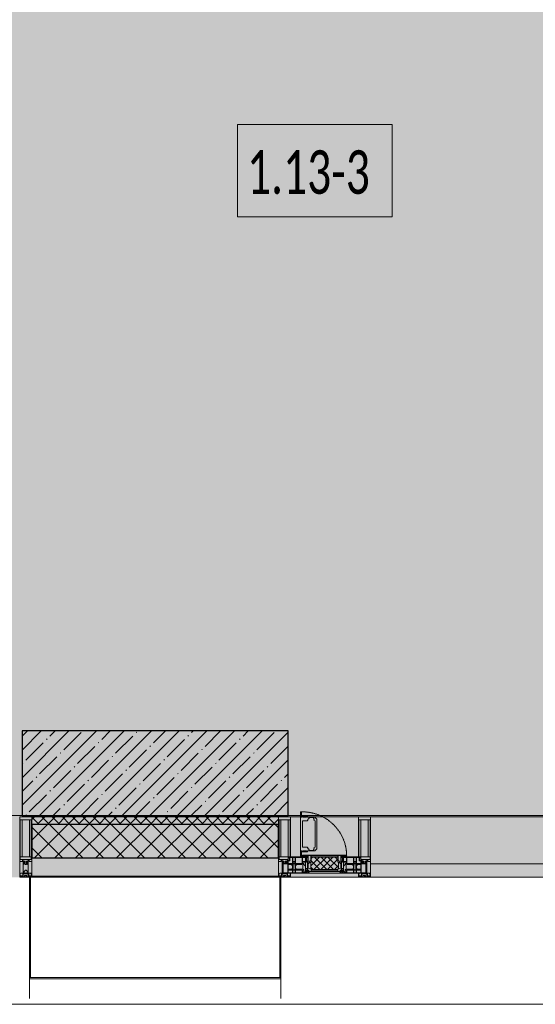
# Model space of a CAD drawing. Header units: millimetres. Extents: x -76220005 to 7466349, y -86687 to 22351.
# Tile 176 of 256: x 66618 to 68749, y -50259 to -46189. Entities that reach past the tile are written whole.
import ezdxf

# ---------------------------------------------------------------- set-up
doc = ezdxf.new("R2010")
doc.units = ezdxf.units.MM
doc.linetypes.add('-D1-02х01', pattern=[3, 2, -1])
for name, color, linetype, lineweight in [('_0', 7, 'Continuous', 13), ('A-010-A_ROOM', 7, 'Continuous', 18), ('A-200-M_WALL', 7, 'Continuous', 5), ('A-200-M_WALL_PAT', 7, 'Continuous', 5), ('A-214-M_CURT_WALL', 7, 'Continuous', 5), ('A-215-M_CURT_PANEL', 7, 'Continuous', 5), ('A-230-M_FLOOR', 7, 'Continuous', 5), ('A-280-M_COLUMN', 7, 'Continuous', 5), ('A-314-M_WINDOW', 7, 'Continuous', 5), ('S-280-M_COLUMN', 7, 'Continuous', 5), ('Z-060-M_DETAIL', 7, 'Continuous', 5), ('Ограждение', 7, 'Continuous', 5), ('Поручни', 7, 'Continuous', 5)]:
    doc.layers.add(name, color=color, linetype=linetype, lineweight=lineweight)
doc.styles.add('Calibri Light_2', font='Calibri light.ttf', dxfattribs={"width": 0.7, "height": 250})

# ---------------------------------------------------------------- blocks, each defined once
blk = doc.blocks.new('Rectangular Mullion - 50Wx250H-2623690-50_AS_Plan_10')
at = {"layer": 'Z-060-M_DETAIL'}
for p, q in [((-25, 65.2), (-25, 250)), ((-25, 250), (0, 250)), ((25, 250), (0, 250)), ((25, 65.2), (25, 250)), ((-23, 237.3), (0, 237.3)), ((-23, 237.3), (-23, 73.6)), ((-14.9, 84), (-14.9, 237.3)), ((23, 237.3), (0, 237.3)), ((14.9, 84), (14.9, 237.3)), ((23, 237.3), (23, 73.6)), ((0, 84), (-23, 84)), ((0, 84), (23, 84)), ((-14, 65.2), (-25, 65.2)), ((-0.5, 73.6), (-23, 73.6)), ((-14, 71.3), (-14, 65.2)), ((-10, 71.3), (-14, 71.3)), ((-10, 53), (-10, 71.3)), ((-8.7, 53), (-10, 53)), ((-10, 53), (-10, 17)), ((-8.7, 53), (-7, 54.7)), ((-7, 65.2), (-5.9, 67.3)), ((-7, 65.2), (-7, 54.7)), ((-4.1, 67.3), (-5.9, 67.3)), ((-4.1, 67.3), (-2.9, 65.1)), ((-2.9, 65.1), (-2.9, 54.6)), ((-1.3, 53), (-2.9, 54.6)), ((0, 53), (-1.3, 53)), ((0, 53), (1.3, 53)), ((0.5, 73.6), (23, 73.6)), ((1.3, 53), (2.9, 54.6)), ((4.1, 67.3), (2.9, 65.1)), ((2.9, 65.1), (2.9, 54.6)), ((4.1, 67.3), (5.9, 67.3)), ((7, 65.2), (5.9, 67.3)), ((7, 65.2), (7, 54.7)), ((8.7, 53), (7, 54.7)), ((8.7, 53), (10, 53)), ((10, 71.3), (14, 71.3)), ((10, 53), (10, 71.3)), ((10, 53), (10, 17)), ((14, 71.3), (14, 65.2)), ((14, 65.2), (25, 65.2)), ((-23.8, 14.6), (-25, 14.2)), ((-25, 0), (-25, 14.2)), ((-22.3, 17), (-23.8, 17)), ((-23.8, 17), (-23.8, 14.6)), ((-22.5, 10.6), (-23.8, 14.6)), ((-22.5, 10.6), (-23.7, 9.9)), ((-23.7, 1.3), (-23.7, 9.9)), ((-23.7, 1.3), (-11.8, 1.3)), ((-23.2, 10.2), (-22.5, 8)), ((-22.5, 8), (-22.5, 4.5)), ((-21.3, 4.5), (-22.5, 4.5)), ((-22.3, 17), (-22.3, 16)), ((-22.3, 16), (-21.3, 16)), ((-19, 17.6), (-21.3, 16)), ((-21.3, 4.5), (-21.3, 6.5)), ((-21.3, 6.5), (-14.2, 6.5)), ((-18.4, 16.6), (-19, 17.6)), ((-7.4, 16.6), (-18.4, 16.6)), ((-14.2, 6.5), (-14.2, 4.5)), ((-13.2, 4.5), (-14.2, 4.5)), ((-13.2, 4.5), (-12.2, 7.2)), ((-12.7, 7.6), (-11.3, 11.4)), ((-12.7, 7.6), (-11.8, 6.9)), ((-12.2, 9), (-12.2, 14.8)), ((-12.2, 14.8), (0, 14.8)), ((-11.8, 1.3), (-11.8, 6.9)), ((-10.5, 11.2), (-11.3, 11.4)), ((-10.5, 1.5), (-10.5, 11.2)), ((-4.8, 1.5), (-10.5, 1.5)), ((-10, 17), (-7.5, 17)), ((-8.5, 23), (-1.5, 30)), ((-8.5, 18.5), (-8.5, 23)), ((-7.5, 18.5), (-8.5, 18.5)), ((-7.5, 17), (-7.5, 18.5)), ((-7.4, 18), (-7.4, 16.6)), ((-2.6, 18), (-7.4, 18)), ((0, 8), (-4.8, 8)), ((-4.8, 1.5), (-4.8, 8)), ((-2.6, 18), (-2.6, 16.8)), ((-2.6, 16.8), (0, 16.8)), ((-1.5, 30), (0, 30)), ((1.5, 30), (0, 30)), ((2.6, 16.8), (0, 16.8)), ((0, 14.8), (0, 16.8)), ((0, 14.8), (0, 16.8)), ((12.2, 14.8), (0, 14.8)), ((0, 0), (0, 8)), ((0, 8), (4.8, 8)), ((0, 0), (0, 8)), ((8.5, 23), (1.5, 30)), ((2.6, 18), (2.6, 16.8)), ((2.6, 18), (7.4, 18)), ((4.8, 1.5), (4.8, 8)), ((4.8, 1.5), (10.5, 1.5)), ((7.4, 18), (7.4, 16.6)), ((7.4, 16.6), (18.4, 16.6)), ((7.5, 18.5), (8.5, 18.5)), ((7.5, 17), (7.5, 18.5)), ((10, 17), (7.5, 17)), ((8.5, 18.5), (8.5, 23)), ((10.5, 11.2), (11.3, 11.4)), ((10.5, 1.5), (10.5, 11.2)), ((12.7, 7.6), (11.3, 11.4)), ((12.7, 7.6), (11.8, 6.9)), ((11.8, 1.3), (11.8, 6.9)), ((23.7, 1.3), (11.8, 1.3)), ((12.2, 9), (12.2, 14.8)), ((13.2, 4.5), (12.2, 7.2)), ((13.2, 4.5), (14.2, 4.5)), ((21.3, 6.5), (14.2, 6.5)), ((14.2, 6.5), (14.2, 4.5)), ((18.4, 16.6), (19, 17.6)), ((19, 17.6), (21.3, 16)), ((22.3, 16), (21.3, 16)), ((21.3, 4.5), (21.3, 6.5)), ((21.3, 4.5), (22.5, 4.5)), ((22.3, 17), (22.3, 16)), ((22.3, 17), (23.8, 17)), ((22.5, 10.6), (23.8, 14.6)), ((22.5, 10.6), (23.7, 9.9)), ((23.2, 10.2), (22.5, 8)), ((22.5, 8), (22.5, 4.5)), ((23.7, 1.3), (23.7, 9.9)), ((23.8, 17), (23.8, 14.6)), ((23.8, 14.6), (25, 14.2)), ((25, 0), (25, 14.2)), ((-25, 0), (0, 0)), ((25, 0), (0, 0))]:
    blk.add_line(p, q, dxfattribs=at)
for centre, start, end in [((-0.5, 73.1), 360, 90), ((0.5, 73.1), 90, 180)]:
    blk.add_arc(centre, 0.5, start, end, dxfattribs=at)
blk = doc.blocks.new('Rectangular Mullion - R_StandardFrame_50Wx250H-3483540-50_AS_Plan_10')
at = {"layer": 'A-214-M_CURT_WALL', "lineweight": 9}
for p, q in [((-50, -250), (-50, 0)), ((-50, 0), (0, 0)), ((0, 0), (0, -250)), ((0, -250), (-50, -250))]:
    blk.add_line(p, q, dxfattribs=at)
blk = doc.blocks.new('System Panel - A_PAN_Glass-3811965-50_AS_Plan_10')
at = {"layer": 'A-215-M_CURT_PANEL'}
for p, q in [((825, 55), (-825, 55)), ((-825, 55), (-825, 0)), ((825, 0), (825, 55)), ((-825, 0), (825, 0))]:
    blk.add_line(p, q, dxfattribs=at)
blk = doc.blocks.new('Rectangular Mullion - R_StandardFrame_50Wx250H-3725449-50_AS_Plan_10')
at = {"layer": 'A-214-M_CURT_WALL'}
blk.add_line((33540, -505), (31890, -505), dxfattribs=at)
blk = doc.blocks.new('A_PAN_Створка - 383мм-V8-50_AS_Plan_10')
at = {"layer": 'A-215-M_CURT_PANEL'}
h = blk.add_hatch(dxfattribs=at)
h.set_pattern_fill('FP_12', color=256, style=0, pattern_type=2)
h.set_pattern_definition([(225, (31700, -754.981), (14.142136, -14.142136), []), (315, (31700, -754.981), (14.142136, 14.142136), [])])
h.paths.add_polyline_path([(-52.2, -31.8), (-54.5, -31.8), (-54.9, -34.1), (-57.2, -36.4), (-57.2, -60.8), (-54.6, -63.4), (-53.6, -82.7), (54.6, -81.8), (54.6, -63.4), (57.2, -60.8), (57.2, -36.4), (54.9, -34.1), (54.5, -31.8)])
at = {"layer": 'A-314-M_WINDOW'}
for p, q in [((-67.9, -17), (-171, -17)), ((-171, -17), (-171, -57)), ((-171, -18.5), (-153.5, -18.5)), ((-153.5, -18.5), (-152, -20)), ((-152, -20), (-152, -73.5)), ((-150.5, -17), (-150.5, -29.4)), ((-132.4, -18.6), (-150.5, -18.6)), ((-150.5, -29.4), (-132.4, -29.4)), ((-150.5, -33.6), (-150.5, -68)), ((-136.3, -33.6), (-150.5, -33.6)), ((-137.2, -31), (-135.8, -35)), ((-132.5, -31), (-137.2, -31)), ((-132.1, -36.8), (-135.8, -35)), ((-132.5, -31.9), (-133.4, -33.7)), ((-133.4, -33.7), (-130.1, -35.3)), ((-132.5, -31.9), (-132.5, -31)), ((-132.4, -29.4), (-132.4, -18.6)), ((-132.1, -49), (-132.1, -36.8)), ((-131, -18.2), (-131, -29.5)), ((-120.8, -18.2), (-131, -18.2)), ((-131, -29.5), (-120.8, -29.5)), ((-131, -30.9), (-131, -33)), ((-120.8, -30.9), (-131, -30.9)), ((-129.4, -34.6), (-131, -33)), ((-130.1, -35.3), (-129.4, -34.6)), ((-130.1, -35.3), (-130.1, -50.4)), ((-122.4, -34.6), (-120.8, -33)), ((-121.7, -35.3), (-122.4, -34.6)), ((-118.4, -33.7), (-121.7, -35.3)), ((-121.7, -35.3), (-121.7, -50.4)), ((-120.8, -18.2), (-120.8, -29.5)), ((-120.8, -30.9), (-120.8, -33)), ((-119.7, -36.8), (-115.9, -35)), ((-119.7, -49), (-119.7, -36.8)), ((-119.3, -18.6), (-92.5, -18.6)), ((-119.3, -29.4), (-119.3, -18.6)), ((-92.5, -29.4), (-119.3, -29.4)), ((-119.3, -31), (-114.6, -31)), ((-119.3, -31.9), (-119.3, -31)), ((-119.3, -31.9), (-118.4, -33.7)), ((-114.6, -31), (-115.9, -35)), ((-94.1, -33.5), (-115.4, -33.5)), ((-89.9, -35.1), (-94.1, -33.5)), ((-92.5, -18.6), (-92.5, -29.4)), ((-90.8, -18.5), (-90.8, -29.4)), ((-87.3, -18.5), (-90.8, -18.5)), ((-90.8, -29.4), (-85.9, -29.4)), ((-89.9, -32.5), (-89.9, -35.1)), ((-85.9, -32.5), (-89.9, -32.5)), ((-89.9, -35.1), (-89.9, -50.9)), ((-87.3, -20.4), (-87.3, -18.5)), ((-87.3, -20.4), (-87.3, -21.9)), ((-84.8, -20.4), (-87.3, -20.4)), ((-87.3, -21.9), (-85.9, -21.9)), ((-85.9, -18.2), (-85.9, -20.4)), ((-75.9, -18.2), (-85.9, -18.2)), ((-85.9, -21.9), (-85.9, -29.4)), ((-85.9, -29.4), (-85.9, -32.5)), ((-83.4, -20.4), (-84.8, -20.4)), ((-70, -33.8), (-83.4, -20.4)), ((-78, -84), (-78, -23.5)), ((-78, -23.5), (-67.9, -23.5)), ((-78, -36.8), (-70, -36.8)), ((-78, -45.6), (-78, -36.8)), ((-75.9, -21.5), (-75.9, -18.2)), ((-75.9, -21.5), (-75.9, -23.5)), ((-74.9, -21.5), (-75.9, -21.5)), ((-75.9, -23.5), (-73, -23.5)), ((-74.9, -17.9), (-74.9, -21.5)), ((-68.9, -17.9), (-74.9, -17.9)), ((-67.2, -29.3), (-73, -23.5)), ((-61.4, -23.5), (-70, -32.1)), ((-70, -32.1), (-70, -62.5)), ((-70, -36.8), (-70, -33.8)), ((-68.9, -21.5), (-68.9, -17.9)), ((-67.9, -21.5), (-68.9, -21.5)), ((67.9, -17), (-67.9, -17)), ((-61.4, -23.5), (-67.9, -17)), ((-67.9, -17), (-67.9, -23.5)), ((-67.9, -17), (67.9, -17)), ((-67.9, -21.5), (-67.9, -23.5)), ((-67.9, -23.5), (-64.6, -26.8)), ((-67.9, -23.5), (-64.6, -26.8)), ((-64.6, -26.8), (-67.2, -29.3)), ((-64.6, -26.8), (-61.4, -23.5)), ((61.4, -23.5), (-61.4, -23.5)), ((67.9, -17), (61.4, -23.5)), ((70, -32.1), (61.4, -23.5)), ((61.4, -23.5), (64.6, -26.8)), ((67.9, -23.5), (64.6, -26.8)), ((64.6, -26.8), (67.9, -23.5)), ((64.6, -26.8), (67.2, -29.3)), ((67.2, -29.3), (73, -23.5)), ((67.9, -23.5), (67.9, -17)), ((171, -17), (67.9, -17)), ((67.9, -21.5), (67.9, -23.5)), ((67.9, -21.5), (68.9, -21.5)), ((67.9, -23.5), (78, -23.5)), ((68.9, -17.9), (74.9, -17.9)), ((68.9, -21.5), (68.9, -17.9)), ((70, -33.8), (83.4, -20.4)), ((70, -62.5), (70, -32.1)), ((70, -36.8), (70, -33.8)), ((78, -36.8), (70, -36.8)), ((75.9, -23.5), (73, -23.5)), ((74.9, -17.9), (74.9, -21.5)), ((74.9, -21.5), (75.9, -21.5)), ((75.9, -18.2), (85.9, -18.2)), ((75.9, -21.5), (75.9, -18.2)), ((75.9, -21.5), (75.9, -23.5)), ((78, -23.5), (78, -84)), ((78, -45.6), (78, -36.8)), ((83.4, -20.4), (84.8, -20.4)), ((84.8, -20.4), (87.3, -20.4)), ((85.9, -18.2), (85.9, -20.4)), ((85.9, -21.9), (85.9, -29.4)), ((87.3, -21.9), (85.9, -21.9)), ((85.9, -29.4), (85.9, -32.5)), ((90.8, -29.4), (85.9, -29.4)), ((85.9, -32.5), (89.9, -32.5)), ((87.3, -18.5), (90.8, -18.5)), ((87.3, -20.4), (87.3, -18.5)), ((87.3, -20.4), (87.3, -21.9)), ((89.9, -32.5), (89.9, -35.1)), ((89.9, -35.1), (94.1, -33.5)), ((89.9, -35.1), (89.9, -50.9)), ((90.8, -18.5), (90.8, -29.4)), ((92.5, -18.6), (92.5, -29.4)), ((119.3, -18.6), (92.5, -18.6)), ((92.5, -29.4), (119.3, -29.4)), ((94.1, -33.5), (115.4, -33.5)), ((114.6, -31), (115.9, -35)), ((119.3, -31), (114.6, -31)), ((119.7, -36.8), (115.9, -35)), ((119.3, -31.9), (118.4, -33.7)), ((118.4, -33.7), (121.7, -35.3)), ((119.3, -29.4), (119.3, -18.6)), ((119.3, -31.9), (119.3, -31)), ((119.7, -49), (119.7, -36.8)), ((120.8, -18.2), (120.8, -29.5)), ((120.8, -18.2), (131, -18.2)), ((131, -29.5), (120.8, -29.5)), ((120.8, -30.9), (120.8, -33)), ((120.8, -30.9), (131, -30.9)), ((122.4, -34.6), (120.8, -33)), ((121.7, -35.3), (122.4, -34.6)), ((121.7, -35.3), (121.7, -50.4)), ((129.4, -34.6), (131, -33)), ((130.1, -35.3), (129.4, -34.6)), ((133.4, -33.7), (130.1, -35.3)), ((130.1, -35.3), (130.1, -50.4)), ((131, -18.2), (131, -29.5)), ((131, -30.9), (131, -33)), ((132.1, -36.8), (135.8, -35)), ((132.1, -49), (132.1, -36.8)), ((132.4, -18.6), (150.5, -18.6)), ((132.4, -29.4), (132.4, -18.6)), ((150.5, -29.4), (132.4, -29.4)), ((132.5, -31), (137.2, -31)), ((132.5, -31.9), (132.5, -31)), ((132.5, -31.9), (133.4, -33.7)), ((137.2, -31), (135.8, -35)), ((136.3, -33.6), (150.5, -33.6)), ((150.5, -17), (150.5, -29.4)), ((150.5, -33.6), (150.5, -68)), ((153.5, -18.5), (152, -20)), ((152, -20), (152, -73.5)), ((171, -18.5), (153.5, -18.5)), ((171, -57), (171, -17)), ((-171, -55.5), (-152, -55.5)), ((-171, -57), (-156, -57)), ((-153, -60), (-153, -73.5)), ((-153, -73.5), (-150, -73.5)), ((-136.4, -52.4), (-150.5, -52.4)), ((-150.5, -56.6), (-132.4, -56.6)), ((-150.5, -68), (-143.5, -68)), ((-150.5, -69.5), (-150.5, -73.5)), ((-145, -69.5), (-150.5, -69.5)), ((-150, -73.5), (-150, -84)), ((-148.5, -81), (-148.5, -82.5)), ((-143.5, -81), (-148.5, -81)), ((-145, -69.5), (-145, -79.5)), ((-143.5, -68), (-143.5, -81)), ((-137.2, -54.8), (-135.8, -50.8)), ((-132.5, -54.8), (-137.2, -54.8)), ((-132.1, -49), (-135.8, -50.8)), ((-133.4, -52), (-130.1, -50.4)), ((-132.5, -53.8), (-133.4, -52)), ((-132.5, -53.8), (-132.5, -54.8)), ((-132.4, -56.6), (-132.4, -82.5)), ((-129.4, -51.1), (-131, -52.7)), ((-131, -55.1), (-131, -52.7)), ((-120.8, -55.1), (-131, -55.1)), ((-131, -56.5), (-131, -62.6)), ((-131, -56.5), (-120.8, -56.5)), ((-120.8, -62.6), (-131, -62.6)), ((-131, -64.6), (-120.8, -64.6)), ((-131, -82.5), (-131, -64.6)), ((-130.1, -50.4), (-129.4, -51.1)), ((-121.7, -50.4), (-122.4, -51.1)), ((-122.4, -51.1), (-120.8, -52.7)), ((-118.4, -52), (-121.7, -50.4)), ((-120.8, -55.1), (-120.8, -52.7)), ((-120.8, -56.5), (-120.8, -62.6)), ((-120.8, -82.5), (-120.8, -64.6)), ((-119.7, -49), (-115.9, -50.8)), ((-119.3, -53.8), (-118.4, -52)), ((-119.3, -53.8), (-119.3, -54.8)), ((-119.3, -54.8), (-114.6, -54.8)), ((-119.3, -56.6), (-119.3, -82.5)), ((-92.5, -56.6), (-119.3, -56.6)), ((-114.6, -54.8), (-115.9, -50.8)), ((-94.1, -52.5), (-115.3, -52.5)), ((-89.9, -50.9), (-94.1, -52.5)), ((-92.5, -56.6), (-92.5, -82.5)), ((-90.8, -56.6), (-85.9, -56.6)), ((-90.8, -62.7), (-90.8, -56.6)), ((-80.4, -62.7), (-90.8, -62.7)), ((-90.8, -64.6), (-90.8, -82.5)), ((-80.1, -64.6), (-90.8, -64.6)), ((-89.9, -52.2), (-89.9, -50.9)), ((-89.9, -52.2), (-88.6, -53.5)), ((-85.9, -53.5), (-88.6, -53.5)), ((-85.9, -53.5), (-78, -45.6)), ((-85.9, -56.6), (-85.9, -53.5)), ((-80.4, -61.1), (-80.4, -62.7)), ((-78, -61.1), (-80.4, -61.1)), ((-80.1, -66.1), (-80.1, -64.6)), ((-78, -66.1), (-80.1, -66.1)), ((-79.5, -80.6), (-78, -80.6)), ((-79.5, -82.5), (-79.5, -80.6)), ((-78, -66.1), (-78, -61.1)), ((-70, -62.5), (-73.9, -62.5)), ((-73.9, -62.5), (-73.9, -87.5)), ((73.9, -62.5), (70, -62.5)), ((73.9, -87.5), (73.9, -62.5)), ((85.9, -53.5), (78, -45.6)), ((78, -61.1), (80.4, -61.1)), ((78, -66.1), (78, -61.1)), ((78, -66.1), (80.1, -66.1)), ((79.5, -80.6), (78, -80.6)), ((79.5, -82.5), (79.5, -80.6)), ((80.1, -64.6), (90.8, -64.6)), ((80.1, -66.1), (80.1, -64.6)), ((80.4, -61.1), (80.4, -62.7)), ((80.4, -62.7), (90.8, -62.7)), ((85.9, -53.5), (88.6, -53.5)), ((85.9, -56.6), (85.9, -53.5)), ((90.8, -56.6), (85.9, -56.6)), ((89.9, -52.2), (88.6, -53.5)), ((89.9, -50.9), (94.1, -52.5)), ((89.9, -52.2), (89.9, -50.9)), ((90.8, -62.7), (90.8, -56.6)), ((90.8, -64.6), (90.8, -82.5)), ((92.5, -56.6), (119.3, -56.6)), ((92.5, -56.6), (92.5, -82.5)), ((94.1, -52.5), (115.3, -52.5)), ((114.6, -54.8), (115.9, -50.8)), ((119.3, -54.8), (114.6, -54.8)), ((119.7, -49), (115.9, -50.8)), ((118.4, -52), (121.7, -50.4)), ((119.3, -53.8), (118.4, -52)), ((119.3, -53.8), (119.3, -54.8)), ((119.3, -56.6), (119.3, -82.5)), ((122.4, -51.1), (120.8, -52.7)), ((120.8, -55.1), (120.8, -52.7)), ((120.8, -55.1), (131, -55.1)), ((120.8, -56.5), (120.8, -62.6)), ((131, -56.5), (120.8, -56.5)), ((120.8, -62.6), (131, -62.6)), ((120.8, -82.5), (120.8, -64.6)), ((131, -64.6), (120.8, -64.6)), ((121.7, -50.4), (122.4, -51.1)), ((130.1, -50.4), (129.4, -51.1)), ((129.4, -51.1), (131, -52.7)), ((133.4, -52), (130.1, -50.4)), ((131, -55.1), (131, -52.7)), ((131, -56.5), (131, -62.6)), ((131, -82.5), (131, -64.6)), ((132.1, -49), (135.8, -50.8)), ((150.5, -56.6), (132.4, -56.6)), ((132.4, -56.6), (132.4, -82.5)), ((132.5, -53.8), (133.4, -52)), ((132.5, -53.8), (132.5, -54.8)), ((132.5, -54.8), (137.2, -54.8)), ((137.2, -54.8), (135.8, -50.8)), ((136.4, -52.4), (150.5, -52.4)), ((143.5, -68), (143.5, -81)), ((150.5, -68), (143.5, -68)), ((143.5, -81), (148.5, -81)), ((145, -69.5), (150.5, -69.5)), ((145, -69.5), (145, -79.5)), ((148.5, -81), (148.5, -82.5)), ((150, -84), (150, -73.5)), ((150, -73.5), (153, -73.5)), ((150.5, -69.5), (150.5, -73.5)), ((171, -55.5), (152, -55.5)), ((153, -73.5), (153, -60)), ((156, -57), (171, -57)), ((-150, -84), (-78, -84)), ((-148.5, -82.5), (-132.4, -82.5)), ((-131, -82.5), (-120.8, -82.5)), ((-119.3, -82.5), (-92.5, -82.5)), ((-73.9, -87.5), (-91.5, -87.5)), ((-91.5, -87.5), (-91.5, -92)), ((-91.5, -92), (91.5, -92)), ((-90.8, -82.5), (-79.5, -82.5)), ((-78, -84), (-85, -84)), ((-85, -84), (-85, -87.5)), ((-85, -87.5), (-78, -87.5)), ((-78, -87.5), (-78, -84)), ((-78, -84), (-73.9, -84)), ((73.9, -84), (78, -84)), ((91.5, -87.5), (73.9, -87.5)), ((78, -87.5), (78, -84)), ((78, -84), (85, -84)), ((78, -84), (150, -84)), ((85, -87.5), (78, -87.5)), ((90.8, -82.5), (79.5, -82.5)), ((85, -84), (85, -87.5)), ((91.5, -92), (91.5, -87.5)), ((119.3, -82.5), (92.5, -82.5)), ((131, -82.5), (120.8, -82.5)), ((148.5, -82.5), (132.4, -82.5))]:
    blk.add_line(p, q, dxfattribs=at)
for centre, start, end in [((-156, -60), 0, 90), ((156, -60), 90, 180)]:
    blk.add_arc(centre, 3, start, end, dxfattribs=at)
at = {"layer": 'A-314-M_WINDOW', "linetype": '-D1-02х01'}
blk.add_arc((91.4, -87.5), 183, 181.4091, 271.1445, dxfattribs=at)
at = {"layer": 'Z-060-M_DETAIL'}
for p, q in [((-70, -32.1), (-61.4, -23.5)), ((-70, -62.5), (-70, -32.1)), ((-67.8, -38.3), (-65.7, -37.4)), ((-67.8, -55.7), (-67.8, -38.3)), ((-65.7, -37.4), (-60.8, -34.7)), ((61.4, -23.5), (-61.4, -23.5)), ((-60.8, -34.7), (-57.3, -35.9)), ((-55.2, -33.8), (-57.3, -35.9)), ((-54.9, -34.1), (-57.2, -36.4)), ((-57.2, -36.4), (-57.2, -60.8)), ((-55.2, -33.8), (-54.8, -31.5)), ((-54.9, -25.8), (-53.9, -24.8)), ((-54.9, -29.5), (-54.9, -25.8)), ((-53.9, -30.5), (-54.9, -29.5)), ((-54.5, -31.8), (-54.9, -34.1)), ((0, -31.5), (-54.8, -31.5)), ((54.5, -31.8), (-54.5, -31.8)), ((-53.9, -24.8), (53.9, -24.8)), ((53.9, -30.5), (-53.9, -30.5)), ((0, -31.5), (54.8, -31.5)), ((54.9, -25.8), (53.9, -24.8)), ((53.9, -30.5), (54.9, -29.5)), ((54.9, -34.1), (54.5, -31.8)), ((55.2, -33.8), (54.8, -31.5)), ((54.9, -29.5), (54.9, -25.8)), ((57.2, -36.4), (54.9, -34.1)), ((55.2, -33.8), (57.3, -35.9)), ((57.2, -60.8), (57.2, -36.4)), ((60.8, -34.7), (57.3, -35.9)), ((65.7, -37.4), (60.8, -34.7)), ((70, -32.1), (61.4, -23.5)), ((67.8, -38.3), (65.7, -37.4)), ((67.8, -55.7), (67.8, -38.3)), ((70, -62.5), (70, -32.1)), ((-73.9, -62.5), (-70, -62.5)), ((-73.9, -87.5), (-73.9, -62.5)), ((-69.4, -66.5), (-73.9, -66.5)), ((-69.4, -81.5), (-69.4, -66.5)), ((-61.7, -62.5), (-67.9, -62.5)), ((-67.9, -62.5), (-67.9, -89.3)), ((-66, -56.5), (-67.8, -55.7)), ((-66, -56.5), (-62, -59.1)), ((-62, -59.1), (-60.7, -61)), ((-61.7, -64.9), (-61.7, -62.5)), ((-60.1, -67.7), (-61.7, -64.9)), ((-60.7, -61), (-57.4, -61)), ((-56.4, -67.7), (-60.1, -67.7)), ((-57.4, -61), (-54.9, -63.5)), ((-57.2, -60.8), (-54.6, -63.4)), ((-56.4, -89.4), (-56.4, -67.7)), ((-54.9, -63.5), (-54.9, -81.9)), ((-54.6, -63.4), (-54.6, -81.8)), ((54.6, -63.4), (57.2, -60.8)), ((54.6, -81.8), (54.6, -63.4)), ((57.4, -61), (54.9, -63.5)), ((54.9, -63.5), (54.9, -81.9)), ((56.4, -67.7), (60.1, -67.7)), ((56.4, -89.4), (56.4, -67.7)), ((60.7, -61), (57.4, -61)), ((60.1, -67.7), (61.7, -64.9)), ((62, -59.1), (60.7, -61)), ((61.7, -62.5), (67.9, -62.5)), ((61.7, -64.9), (61.7, -62.5)), ((66, -56.5), (62, -59.1)), ((66, -56.5), (67.8, -55.7)), ((67.9, -62.5), (67.9, -89.3)), ((69.4, -66.5), (73.9, -66.5)), ((69.4, -81.5), (69.4, -66.5)), ((73.9, -62.5), (70, -62.5)), ((73.9, -87.5), (73.9, -62.5)), ((-91.5, -87.5), (-73.9, -87.5)), ((-91.5, -92), (-91.5, -87.5)), ((-91.5, -92), (91.5, -92)), ((-83.4, -90.3), (-83.4, -87.5)), ((-83.4, -90.3), (-69.4, -90.3)), ((-73.9, -81.5), (-69.4, -81.5)), ((-69.4, -85.5), (-73.9, -85.5)), ((-69.4, -90.3), (-69.4, -85.5)), ((-67.9, -89.3), (-66.9, -90.3)), ((-66.9, -90.3), (-57.4, -90.3)), ((-57.4, -90.3), (-56.4, -89.4)), ((-54.9, -81.9), (-53.8, -83)), ((-54.9, -85.6), (-53.9, -84.6)), ((-54.9, -89.3), (-54.9, -85.6)), ((-53.9, -90.3), (-54.9, -89.3)), ((-54.6, -81.8), (-53.6, -82.7)), ((-53.9, -84.6), (53.9, -84.6)), ((53.9, -90.3), (-53.9, -90.3)), ((53.8, -83), (-53.8, -83)), ((-53.6, -82.7), (53.6, -82.7)), ((53.6, -82.7), (54.6, -81.8)), ((54.9, -81.9), (53.8, -83)), ((54.9, -85.6), (53.9, -84.6)), ((53.9, -90.3), (54.9, -89.3)), ((54.9, -89.3), (54.9, -85.6)), ((57.4, -90.3), (56.4, -89.4)), ((66.9, -90.3), (57.4, -90.3)), ((67.9, -89.3), (66.9, -90.3)), ((73.9, -81.5), (69.4, -81.5)), ((69.4, -85.5), (73.9, -85.5)), ((69.4, -90.3), (69.4, -85.5)), ((83.4, -90.3), (69.4, -90.3)), ((91.5, -87.5), (73.9, -87.5)), ((83.4, -90.3), (83.4, -87.5)), ((91.5, -92), (91.5, -87.5))]:
    blk.add_line(p, q, dxfattribs=at)
at = {"layer": 'Z-060-M_DETAIL', "color": 9, "true_color": 0xc8c8c8}
for p, q in [((39.7, -109), (31.1, -117.6)), ((31.1, -117.6), (31.1, -240.4)), ((70.1, -109), (39.7, -109)), ((41.4, -123.8), (43.5, -121.7)), ((45, -113.3), (42.3, -118.2)), ((42.3, -118.2), (43.5, -121.7)), ((45.9, -111.2), (45, -113.3)), ((63.3, -111.2), (45.9, -111.2)), ((64.1, -113), (63.3, -111.2)), ((64.1, -113), (66.7, -117)), ((66.7, -117), (68.6, -118.3)), ((68.6, -118.3), (68.6, -121.6)), ((68.6, -121.6), (71.1, -124.1)), ((70.1, -105.1), (70.1, -109)), ((95.1, -105.1), (70.1, -105.1)), ((74.1, -109.6), (74.1, -105.1)), ((89.1, -109.6), (74.1, -109.6)), ((89.1, -105.1), (89.1, -109.6)), ((93.1, -109.6), (93.1, -105.1)), ((97.9, -109.6), (93.1, -109.6)), ((95.1, -87.5), (95.1, -105.1)), ((99.6, -87.5), (95.1, -87.5)), ((97.9, -95.6), (95.1, -95.6)), ((97.9, -95.6), (97.9, -109.6)), ((99.6, -270.5), (99.6, -87.5)), ((41.4, -123.8), (39.1, -124.2)), ((39.1, -179), (39.1, -124.2)), ((71.1, -124.1), (89.5, -124.1)), ((89.5, -124.1), (90.6, -125.2)), ((90.6, -125.2), (90.6, -232.8)), ((39.1, -179), (39.1, -233.8)), ((39.7, -249), (31.1, -240.4)), ((41.4, -234.2), (39.1, -233.8)), ((41.4, -234.2), (43.5, -236.3)), ((42.3, -239.8), (43.5, -236.3)), ((45, -244.7), (42.3, -239.8)), ((64.1, -245), (66.7, -241)), ((66.7, -241), (68.6, -239.7)), ((68.6, -236.4), (71.1, -233.9)), ((68.6, -239.7), (68.6, -236.4)), ((71.1, -233.9), (89.5, -233.9)), ((89.5, -233.9), (90.6, -232.8)), ((70.1, -249), (39.7, -249)), ((45.9, -246.8), (45, -244.7)), ((63.3, -246.8), (45.9, -246.8)), ((64.1, -245), (63.3, -246.8)), ((70.1, -252.9), (70.1, -249)), ((95.1, -252.9), (70.1, -252.9)), ((74.1, -248.4), (74.1, -252.9)), ((89.1, -248.4), (74.1, -248.4)), ((89.1, -252.9), (89.1, -248.4)), ((93.1, -248.4), (93.1, -252.9)), ((97.9, -248.4), (93.1, -248.4)), ((95.1, -270.5), (95.1, -252.9)), ((97.9, -262.4), (95.1, -262.4)), ((99.6, -270.5), (95.1, -270.5)), ((97.9, -262.4), (97.9, -248.4))]:
    blk.add_line(p, q, dxfattribs=at)
blk = doc.blocks.new('Rectangular Mullion - R_StandardFrame_50Wx250H-V7-50_AS_Plan_10')
at = {"layer": 'A-214-M_CURT_WALL'}
for p, q in [((34660, -505), (34700.4, -505)), ((34729.9, -505), (34940, -505)), ((34660, -755), (34940, -755))]:
    blk.add_line(p, q, dxfattribs=at)
blk = doc.blocks.new('Rectangular Mullion - 50Wx250H-V1-50_AS_Plan_10')
at = {"layer": 'Z-060-M_DETAIL'}
for p, q in [((-25, 84), (-25, 250)), ((-25, 250), (0, 250)), ((25, 250), (0, 250)), ((25, 65.2), (25, 250)), ((-23, 237.3), (0, 237.3)), ((-23, 237.3), (-23, 84)), ((-14.9, 84), (-14.9, 237.3)), ((23, 237.3), (0, 237.3)), ((14.9, 84), (14.9, 237.3)), ((23, 237.3), (23, 73.6)), ((0, 84), (-15, 84)), ((0, 84), (23, 84)), ((-0.5, 73.6), (-15, 73.6)), ((-10, 71.3), (-12, 71.3)), ((-10, 57.4), (-10, 71.3)), ((-7, 65.2), (-5.9, 67.3)), ((-7, 65.2), (-7, 57)), ((-4.1, 67.3), (-5.9, 67.3)), ((-4.1, 67.3), (-2.9, 65.1)), ((-2.9, 65.1), (-2.9, 57)), ((0.5, 73.6), (23, 73.6)), ((4.1, 67.3), (2.9, 65.1)), ((2.9, 65.1), (2.9, 57)), ((4.1, 67.3), (5.9, 67.3)), ((7, 65.2), (5.9, 67.3)), ((7, 65.2), (7, 54.7)), ((8.7, 53), (7, 54.7)), ((8.7, 53), (10, 53)), ((10, 71.3), (14, 71.3)), ((10, 53), (10, 71.3)), ((10, 53), (10, 17)), ((14, 71.3), (14, 65.2)), ((14, 65.2), (25, 65.2)), ((-23.8, 14.6), (-25, 14.2)), ((-25, 0), (-25, 14.2)), ((-23.8, 17), (-23.8, 14.6)), ((-22.5, 10.6), (-23.8, 14.6)), ((-22.5, 10.6), (-23.7, 9.9)), ((-23.7, 1.3), (-23.7, 9.9)), ((-23.7, 1.3), (-11.8, 1.3)), ((-23.2, 10.2), (-22.5, 8)), ((-22.5, 8), (-22.5, 4.5)), ((-21.3, 4.5), (-22.5, 4.5)), ((-22.3, 17), (-22.3, 16)), ((-22.3, 16), (-21.3, 16)), ((-19.9, 17), (-21.3, 16)), ((-21.3, 4.5), (-21.3, 6.5)), ((-21.3, 6.5), (-14.2, 6.5)), ((-7.4, 16.6), (-18.4, 16.6)), ((-14.2, 6.5), (-14.2, 4.5)), ((-13.2, 4.5), (-14.2, 4.5)), ((-13.2, 4.5), (-12.2, 7.2)), ((-12.7, 7.6), (-11.3, 11.4)), ((-12.7, 7.6), (-11.8, 6.9)), ((-12.2, 9), (-12.2, 14.8)), ((-12.2, 14.8), (0, 14.8)), ((-11.8, 1.3), (-11.8, 6.9)), ((-10.5, 11.2), (-11.3, 11.4)), ((-10.5, 1.5), (-10.5, 11.2)), ((-4.8, 1.5), (-10.5, 1.5)), ((0, 8), (-4.8, 8)), ((-4.8, 1.5), (-4.8, 8)), ((-2.6, 16.8), (0, 16.8)), ((2.6, 16.8), (0, 16.8)), ((0, 14.8), (0, 16.8)), ((0, 14.8), (0, 16.8)), ((12.2, 14.8), (0, 14.8)), ((0, 0), (0, 8)), ((0, 8), (4.8, 8)), ((0, 0), (0, 8)), ((4.8, 1.5), (4.8, 8)), ((4.8, 1.5), (10.5, 1.5)), ((8.5, 23), (6, 25.5)), ((6, 18), (7.4, 18)), ((7.4, 18), (7.4, 16.6)), ((7.4, 16.6), (18.4, 16.6)), ((7.5, 18.5), (8.5, 18.5)), ((7.5, 17), (7.5, 18.5)), ((10, 17), (7.5, 17)), ((8.5, 18.5), (8.5, 23)), ((10.5, 11.2), (11.3, 11.4)), ((10.5, 1.5), (10.5, 11.2)), ((12.7, 7.6), (11.3, 11.4)), ((12.7, 7.6), (11.8, 6.9)), ((11.8, 1.3), (11.8, 6.9)), ((23.7, 1.3), (11.8, 1.3)), ((12.2, 9), (12.2, 14.8)), ((13.2, 4.5), (12.2, 7.2)), ((13.2, 4.5), (14.2, 4.5)), ((21.3, 6.5), (14.2, 6.5)), ((14.2, 6.5), (14.2, 4.5)), ((18.4, 16.6), (19, 17.6)), ((19, 17.6), (21.3, 16)), ((22.3, 16), (21.3, 16)), ((21.3, 4.5), (21.3, 6.5)), ((21.3, 4.5), (22.5, 4.5)), ((22.3, 17), (22.3, 16)), ((22.3, 17), (23.8, 17)), ((22.5, 10.6), (23.8, 14.6)), ((22.5, 10.6), (23.7, 9.9)), ((23.2, 10.2), (22.5, 8)), ((22.5, 8), (22.5, 4.5)), ((23.7, 1.3), (23.7, 9.9)), ((23.8, 17), (23.8, 14.6)), ((23.8, 14.6), (25, 14.2)), ((25, 0), (25, 14.2)), ((-25, 0), (0, 0)), ((25, 0), (0, 0))]:
    blk.add_line(p, q, dxfattribs=at)
for centre, start, end in [((-0.5, 73.1), 360, 90), ((0.5, 73.1), 90, 180)]:
    blk.add_arc(centre, 0.5, start, end, dxfattribs=at)
blk = doc.blocks.new('Rectangular Mullion - R_StandardFrame_50Wx250H-3548423-50_AS_Plan_10')
at = {"layer": 'A-214-M_CURT_WALL', "lineweight": 9}
for p, q in [((-25, -17), (-25, 0)), ((-25, 0), (25, 0)), ((25, 0), (25, -250)), ((-25, -250), (-25, -84)), ((25, -250), (-25, -250))]:
    blk.add_line(p, q, dxfattribs=at)
blk = doc.blocks.new('Rectangular Mullion - 50Wx250H-V51-50_AS_Plan_10')
at = {"layer": 'Z-060-M_DETAIL'}
for p, q in [((-25, 65.2), (-25, 250)), ((-25, 250), (0, 250)), ((25, 250), (0, 250)), ((25, 84), (25, 250)), ((-23, 237.3), (0, 237.3)), ((-23, 237.3), (-23, 73.6)), ((-14.9, 84), (-14.9, 237.3)), ((23, 237.3), (0, 237.3)), ((14.9, 84), (14.9, 237.3)), ((23, 237.3), (23, 84)), ((0, 84), (-23, 84)), ((0, 84), (15, 84)), ((-14, 65.2), (-25, 65.2)), ((-0.5, 73.6), (-23, 73.6)), ((-14, 71.3), (-14, 65.2)), ((-10, 71.3), (-14, 71.3)), ((-10, 53), (-10, 71.3)), ((-8.7, 53), (-10, 53)), ((-10, 53), (-10, 17)), ((-8.7, 53), (-7, 54.7)), ((-7, 65.2), (-5.9, 67.3)), ((-7, 65.2), (-7, 54.7)), ((-4.1, 67.3), (-5.9, 67.3)), ((-4.1, 67.3), (-2.9, 65.1)), ((-2.9, 65.1), (-2.9, 57)), ((0.5, 73.6), (15, 73.6)), ((4.1, 67.3), (2.9, 65.1)), ((2.9, 65.1), (2.9, 57)), ((4.1, 67.3), (5.9, 67.3)), ((7, 65.2), (5.9, 67.3)), ((7, 65.2), (7, 57)), ((10, 71.3), (12, 71.3)), ((10, 57.4), (10, 71.3)), ((-23.8, 14.6), (-25, 14.2)), ((-25, 0), (-25, 14.2)), ((-22.3, 17), (-23.8, 17)), ((-23.8, 17), (-23.8, 14.6)), ((-22.5, 10.6), (-23.8, 14.6)), ((-22.5, 10.6), (-23.7, 9.9)), ((-23.7, 1.3), (-23.7, 9.9)), ((-23.7, 1.3), (-11.8, 1.3)), ((-23.2, 10.2), (-22.5, 8)), ((-22.5, 8), (-22.5, 4.5)), ((-21.3, 4.5), (-22.5, 4.5)), ((-22.3, 17), (-22.3, 16)), ((-22.3, 16), (-21.3, 16)), ((-19, 17.6), (-21.3, 16)), ((-21.3, 4.5), (-21.3, 6.5)), ((-21.3, 6.5), (-14.2, 6.5)), ((-18.4, 16.6), (-19, 17.6)), ((-7.4, 16.6), (-18.4, 16.6)), ((-14.2, 6.5), (-14.2, 4.5)), ((-13.2, 4.5), (-14.2, 4.5)), ((-13.2, 4.5), (-12.2, 7.2)), ((-12.7, 7.6), (-11.3, 11.4)), ((-12.7, 7.6), (-11.8, 6.9)), ((-12.2, 9), (-12.2, 14.8)), ((-12.2, 14.8), (0, 14.8)), ((-11.8, 1.3), (-11.8, 6.9)), ((-10.5, 11.2), (-11.3, 11.4)), ((-10.5, 1.5), (-10.5, 11.2)), ((-4.8, 1.5), (-10.5, 1.5)), ((-10, 17), (-7.5, 17)), ((-8.5, 23), (-6, 25.5)), ((-8.5, 18.5), (-8.5, 23)), ((-7.5, 18.5), (-8.5, 18.5)), ((-7.5, 17), (-7.5, 18.5)), ((-7.4, 18), (-7.4, 16.6)), ((-6, 18), (-7.4, 18)), ((0, 8), (-4.8, 8)), ((-4.8, 1.5), (-4.8, 8)), ((-2.6, 16.8), (0, 16.8)), ((2.6, 16.8), (0, 16.8)), ((0, 14.8), (0, 16.8)), ((0, 14.8), (0, 16.8)), ((12.2, 14.8), (0, 14.8)), ((0, 0), (0, 8)), ((0, 8), (4.8, 8)), ((0, 0), (0, 8)), ((4.8, 1.5), (4.8, 8)), ((4.8, 1.5), (10.5, 1.5)), ((7.4, 16.6), (18.4, 16.6)), ((10.5, 11.2), (11.3, 11.4)), ((10.5, 1.5), (10.5, 11.2)), ((12.7, 7.6), (11.3, 11.4)), ((12.7, 7.6), (11.8, 6.9)), ((11.8, 1.3), (11.8, 6.9)), ((23.7, 1.3), (11.8, 1.3)), ((12.2, 9), (12.2, 14.8)), ((13.2, 4.5), (12.2, 7.2)), ((13.2, 4.5), (14.2, 4.5)), ((21.3, 6.5), (14.2, 6.5)), ((14.2, 6.5), (14.2, 4.5)), ((19.9, 17), (21.3, 16)), ((22.3, 16), (21.3, 16)), ((21.3, 4.5), (21.3, 6.5)), ((21.3, 4.5), (22.5, 4.5)), ((22.3, 17), (22.3, 16)), ((22.5, 10.6), (23.8, 14.6)), ((22.5, 10.6), (23.7, 9.9)), ((23.2, 10.2), (22.5, 8)), ((22.5, 8), (22.5, 4.5)), ((23.7, 1.3), (23.7, 9.9)), ((23.8, 17), (23.8, 14.6)), ((23.8, 14.6), (25, 14.2)), ((25, 0), (25, 14.2)), ((-25, 0), (0, 0)), ((25, 0), (0, 0))]:
    blk.add_line(p, q, dxfattribs=at)
for centre, start, end in [((-0.5, 73.1), 360, 90), ((0.5, 73.1), 90, 180)]:
    blk.add_arc(centre, 0.5, start, end, dxfattribs=at)
blk = doc.blocks.new('Rectangular Mullion - R_StandardFrame_50Wx250H-3548768-50_AS_Plan_10')
at = {"layer": 'A-214-M_CURT_WALL', "lineweight": 9}
for p, q in [((0, 0), (-50, 0)), ((-50, 0), (-50, -17)), ((0, -250), (0, 0)), ((-50, -84), (-50, -250)), ((-50, -250), (0, -250))]:
    blk.add_line(p, q, dxfattribs=at)
blk = doc.blocks.new('Ограждение - Ограждение-5498546-50_AS_Plan_10')
at = {"layer": 'Поручни'}
blk.add_line((-55947.2, -1355), (1285, -1355), dxfattribs=at)
blk = doc.blocks.new('Ограждение - Ограждение-6093069-50_AS_Plan_10')
at = {"layer": 'Поручни'}
blk.add_line((-55947.2, -1355), (1285, -1355), dxfattribs=at)
blk = doc.blocks.new('Ограждение - Ограждение-6098503-50_AS_Plan_10')
at = {"layer": 'Поручни'}
blk.add_line((-55947.2, -1355), (1285, -1355), dxfattribs=at)
blk = doc.blocks.new('RST_AR_KMN_R22_B1_FCD_rvt-1-50_AS_Plan_10')
at = {"layer": 'A-200-M_WALL_PAT'}
h = blk.add_hatch(dxfattribs=at)
h.set_pattern_fill('FP_4', color=256, style=0, pattern_type=2)
h.set_pattern_definition([(45, (0, 0), (-21.213203, 21.213203), []), (135, (0, 0), (-21.213203, -21.213203), [])])
h.paths.add_polyline_path([(31510, -535), (31510, -505), (30490, -505), (30490, -535)])
h = blk.add_hatch(dxfattribs=at)
h.set_pattern_fill('FP_5', color=256, style=0, pattern_type=2)
h.set_pattern_definition([(45, (0, 0), (-42.42641, 42.42641), []), (135, (0, 0), (-42.42641, -42.42641), [])])
h.paths.add_polyline_path([(30490, -675), (31510, -675), (31510, -535), (30490, -535), (30490, -577.1)])
at = {"layer": 'A-200-M_WALL'}
for p, q in [((31510, -505), (30490, -505)), ((30490, -505), (30490, -535)), ((31510, -535), (31510, -505)), ((30490, -675), (30490, -750)), ((31510, -750), (31510, -675)), ((30490, -750), (30490, -755)), ((30490, -750), (31510, -750)), ((30490, -755), (31510, -755)), ((31510, -755), (31510, -750))]:
    blk.add_line(p, q, dxfattribs=at)
at = {"layer": 'A-200-M_WALL', "lineweight": 25}
for p, q in [((30490, -535), (30490, -675)), ((30490, -535), (31510, -535)), ((31510, -675), (31510, -535)), ((30490, -675), (31510, -675))]:
    blk.add_line(p, q, dxfattribs=at)
at = {"layer": 'A-280-M_COLUMN', "lineweight": 18}
for p, q in [((30480, -755), (30480, -1169.8)), ((30485, -755), (30480, -755)), ((30485, -1169.8), (30485, -755)), ((31515, -755), (31515, -1169.8)), ((31520, -755), (31515, -755)), ((31520, -1169.8), (31520, -755)), ((30480, -1169.8), (30485, -1169.8)), ((30480, -1169.8), (30480, -1174.9)), ((31520, -1169.8), (30480, -1169.8)), ((30480, -1174.9), (31520, -1174.9)), ((31515, -1169.8), (31520, -1169.8)), ((31520, -1174.9), (31520, -1169.8))]:
    blk.add_line(p, q, dxfattribs=at)
at = {"layer": 'A-280-M_COLUMN'}
for p, q in [((30480, -1255.5), (30480, -1174.9)), ((31520, -1174.9), (31520, -1255.5))]:
    blk.add_line(p, q, dxfattribs=at)
at = {"layer": 'A-214-M_CURT_WALL', "lineweight": 5}
for name, p in [('Rectangular Mullion - 50Wx250H-2623690-50_AS_Plan_10', (30465, -755)), ('Rectangular Mullion - 50Wx250H-V51-50_AS_Plan_10', (31535, -755)), ('Rectangular Mullion - R_StandardFrame_50Wx250H-V7-50_AS_Plan_10', (-3100, 0)), ('Rectangular Mullion - 50Wx250H-V1-50_AS_Plan_10', (31865, -755)), ('Rectangular Mullion - R_StandardFrame_50Wx250H-3725449-50_AS_Plan_10', (0, 0))]:
    blk.add_blockref(name, p, dxfattribs=at)
at = {"layer": 'A-214-M_CURT_WALL', "lineweight": 5, "extrusion": (0, 0, -1), "rotation": 180}
for name, p in [('Rectangular Mullion - R_StandardFrame_50Wx250H-3483540-50_AS_Plan_10', (-30490, -755)), ('Rectangular Mullion - R_StandardFrame_50Wx250H-3548423-50_AS_Plan_10', (-31865, -755))]:
    blk.add_blockref(name, p, dxfattribs=at)
at = {"layer": 'A-214-M_CURT_WALL', "lineweight": 5, "rotation": 180}
blk.add_blockref('Rectangular Mullion - R_StandardFrame_50Wx250H-3548768-50_AS_Plan_10', (31510, -755), dxfattribs=at)
at = {"layer": 'A-215-M_CURT_PANEL', "lineweight": 5, "rotation": 180}
blk.add_blockref('A_PAN_Створка - 383мм-V8-50_AS_Plan_10', (31700, -755), dxfattribs=at)
at = {"layer": 'A-215-M_CURT_PANEL', "lineweight": 5}
blk.add_blockref('System Panel - A_PAN_Glass-3811965-50_AS_Plan_10', (32715, -755), dxfattribs=at)
at = {"layer": 'Ограждение', "lineweight": 5}
for name in ['Ограждение - Ограждение-5498546-50_AS_Plan_10', 'Ограждение - Ограждение-6093069-50_AS_Plan_10', 'Ограждение - Ограждение-6098503-50_AS_Plan_10']:
    blk.add_blockref(name, (36940, 75), dxfattribs=at)

msp = doc.modelspace()

# ---------------------------------------------------------------- hatches: boundary and pattern name
at = {"layer": '_0', "transparency": 33554534}
h = msp.add_hatch(color=252, dxfattribs=at)
h.dxf.hatch_style = 1
h.paths.add_polyline_path([(17837.9, -49734.4), (25204.6, -19284.4), (73878, -19284.4), (73878, -49734.4)])
h.paths.add_polyline_path([(28728, -40979.4), (28728, -37429.4), (30528, -37429.4), (30528, -30029.4), (28477.6, -30029.4), (28478, -28029.4), (29978, -28029.4), (29978, -27479.4), (32178, -27479.4), (32178, -28029.4), (44478, -28029.4), (44478, -27929.4), (45278, -27929.4), (45278, -27379.4), (47528, -27379.4), (47528, -27929.4), (53578, -27929.4), (53578, -27379.4), (55478, -27379.4), (55478, -27929.4), (64478, -27929.4), (64478, -26229.4), (67788, -26229.4), (67788, -28219.4), (66578, -28219.4), (66578, -30029.4), (62978, -30029.4), (62078, -30029.4), (58678, -30029.4), (58678, -38979.4), (61728, -38979.4), (62978, -38979.4), (66878, -38979.4), (66878, -41429.4), (64488, -41429.4), (64488, -41079.4), (59948, -41079.4), (59948, -41629.4), (57898, -41629.4), (57898, -41079.4), (47038, -41079.4), (47038, -41629.4), (44088, -41629.4), (44088, -40979.4)], flags=16)
at = {"layer": 'S-280-M_COLUMN'}
h = msp.add_hatch(dxfattribs=at)
h.set_pattern_fill('FP_1', color=256, style=0, pattern_type=2)
h.set_pattern_definition([(45, (36177.975, -48979.44), (-57.02463, 57.02463), []), (45, (36235, -48979.44), (-57.02463, 57.02463), [100.806, -20.161, 3.353, -16.808])])
h.paths.add_polyline_path([(67728, -49479.4), (67728, -49129.4), (66628, -49129.4), (66628, -49479.4)])

# ---------------------------------------------------------------- linework, layer by layer
at = {"layer": 'A-010-A_ROOM', "lineweight": 5, "flags": 128}
msp.add_lwpolyline([(67517.7, -46623.1), (68158.2, -46623.1), (68158.2, -47004.1), (67517.7, -47004.1)], close=True, dxfattribs=at)
at = {"layer": 'A-230-M_FLOOR'}
for p, q in [((65368, -49479.4), (66628, -49479.4)), ((67728, -49479.4), (67778.4, -49479.4)), ((67782.9, -49479.4), (69728, -49479.4))]:
    msp.add_line(p, q, dxfattribs=at)
at = {"layer": 'S-280-M_COLUMN', "lineweight": 25}
for p, q in [((66628, -49129.4), (66628, -49479.4)), ((67728, -49129.4), (66628, -49129.4)), ((67728, -49479.4), (67728, -49129.4)), ((66628, -49479.4), (67728, -49479.4))]:
    msp.add_line(p, q, dxfattribs=at)

# ---------------------------------------------------------------- block references
at = {"lineweight": 5}
msp.add_blockref('RST_AR_KMN_R22_B1_FCD_rvt-1-50_AS_Plan_10', (36178, -48979.4), dxfattribs=at)

# ---------------------------------------------------------------- texts
at = {"layer": 'A-010-A_ROOM', "lineweight": 5, "insert": (67557.5, -46729.3), "char_height": 180, "width": 709.493, "attachment_point": 1, "style": 'Calibri Light_2'}
msp.add_mtext('1.13-3 ', dxfattribs=at)

doc.saveas('drawing.dxf')
